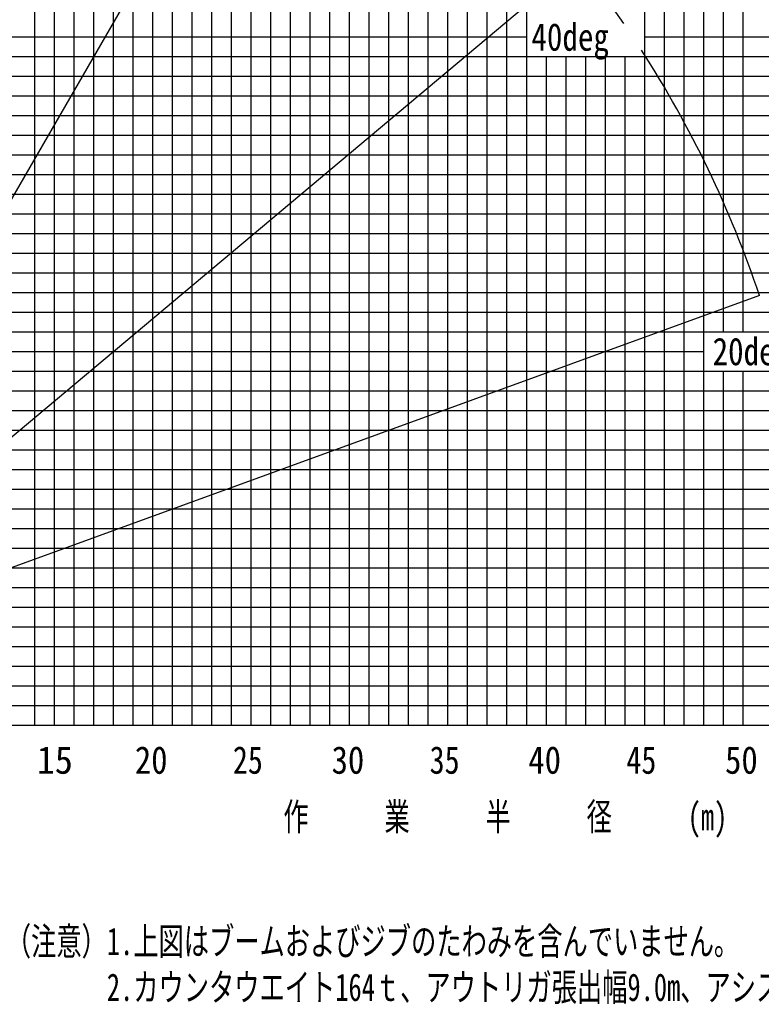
# Model space of a CAD drawing. Extents: x -390590 to 48051, y -92424 to 51651.
# Tile 5 of 37: x -360578 to -322884, y -92424 to -42350. Entities that reach past the tile are written whole.
import ezdxf

# ---------------------------------------------------------------- set-up
doc = ezdxf.new("R2010")
doc.units = 0
doc.layers.get('0').update_dxf_attribs({"linetype": 'CONTINUOUS'})

msp = doc.modelspace()

# ---------------------------------------------------------------- linework, layer by layer
at = {"color": 252, "linetype": 'Continuous'}
for p, q in [((-357809.592897, -78228.802241), (-357809.592897, 31771.197759)), ((-356809.592897, -78228.802241), (-356809.592897, 31771.197759)), ((-355809.592897, -78228.802241), (-355809.592897, 31771.197759)), ((-354809.592897, -78228.802241), (-354809.592897, 31771.197759)), ((-347809.592897, -78228.802241), (-347809.592897, 31771.197759)), ((-334809.592897, -78228.802241), (-334809.592897, 31771.197759)), ((-327809.592897, -78228.802241), (-327809.592897, 31771.197759)), ((-326809.592897, -78228.802241), (-326809.592897, 31771.197759)), ((-325809.592897, -78228.802241), (-325809.592897, 31771.197759)), ((-324809.592897, -58228.802241), (-324809.592897, 31771.197759)), ((-359809.592897, -78228.802241), (-359809.592897, 17771.197759)), ((-352809.592897, -78228.802241), (-352809.592897, 16771.197759)), ((-351809.592897, -78228.802241), (-351809.592897, 16771.197759)), ((-350809.592897, -78228.802241), (-350809.592897, 16771.197759)), ((-349809.592897, -78228.802241), (-349809.592897, 16771.197759)), ((-341809.592897, -78228.802241), (-341809.592897, 9771.197759)), ((-340809.592897, -78228.802241), (-340809.592897, 9771.197759)), ((-339809.592897, -78228.802241), (-339809.592897, 6771.197759)), ((-337809.592897, -78228.802241), (-337809.592897, 6771.197759)), ((-336809.592897, -78228.802241), (-336809.592897, 6771.197759)), ((-335809.592897, -78228.802241), (-335809.592897, 6771.197759)), ((-346809.592897, -78228.802241), (-346809.592897, -31228.802241)), ((-345809.592897, -78228.802241), (-345809.592897, -31228.802241)), ((-344809.592897, -78228.802241), (-344809.592897, -31228.802241)), ((-342809.592897, -78228.802241), (-342809.592897, -31228.802241)), ((-370387.62477, -44228.802241), (-283809.592897, -44228.802241)), ((-332809.592897, -78228.802241), (-332809.592897, -44228.802241)), ((-331809.592897, -78228.802241), (-331809.592897, -44228.802241)), ((-330809.592897, -78228.802241), (-330809.592897, -44228.802241)), ((-329809.592897, -78228.802241), (-329809.592897, -44228.802241)), ((-370528.165605, -45228.802241), (-283809.592897, -45228.802241)), ((-370668.70644, -46228.802241), (-283809.592897, -46228.802241)), ((-370809.247274, -47228.802241), (-283809.592897, -47228.802241)), ((-371090.328944, -49228.802241), (-283809.592897, -49228.802241)), ((-371230.869778, -50228.802241), (-283809.592897, -50228.802241)), ((-371371.410613, -51228.802241), (-283809.592897, -51228.802241)), ((-371452.371379, -52228.802241), (-283809.592897, -52228.802241)), ((-371733.453048, -54228.802241), (-283809.592897, -54228.802241)), ((-371873.993883, -55228.802241), (-283809.592897, -55228.802241)), ((-372014.534718, -56228.802241), (-283809.592897, -56228.802241)), ((-372155.075552, -57228.802241), (-283809.592897, -57228.802241)), ((-372438.176392, -59228.802241), (-325809.592897, -59228.802241)), ((-372578.717226, -60228.802241), (-283809.592897, -60228.802241)), ((-324809.592897, -78228.802241), (-324809.592897, -60228.802241)), ((-372672.806235, -61228.802241), (-283809.592897, -61228.802241)), ((-372756.074295, -62228.802241), (-283809.592897, -62228.802241)), ((-373037.155965, -64228.802241), (-283809.592897, -64228.802241)), ((-372981.893839, -65228.802241), (-283809.592897, -65228.802241)), ((-372895.424865, -66228.802241), (-283809.592897, -66228.802241)), ((-372853.515589, -67228.802241), (-283809.592897, -67228.802241)), ((-372769.697038, -69228.802241), (-283809.592897, -69228.802241)), ((-372727.787763, -70228.802241), (-283809.592897, -70228.802241)), ((-372643.8338, -71228.802241), (-283809.592897, -71228.802241)), ((-372601.924525, -72228.802241), (-283809.592897, -72228.802241)), ((-370542.147684, -74228.802241), (-283809.592897, -74228.802241)), ((-370191.509933, -75228.802241), (-283809.592897, -75228.802241)), ((-368620.813906, -76228.802241), (-283809.592897, -76228.802241)), ((-368620.813906, -77228.802241), (-283809.592897, -77228.802241))]:
    msp.add_line(p, q, dxfattribs=at)
at = {"color": 14, "linetype": 'Continuous'}
for p, q in [((-353809.592897, -78228.802241), (-353809.592897, 31771.197759)), ((-328809.592897, -78228.802241), (-328809.592897, 31771.197759)), ((-323809.592897, -58228.802241), (-323809.592897, 31771.197759)), ((-358809.592897, -78228.802241), (-358809.592897, 17771.197759)), ((-348809.592897, -78228.802241), (-348809.592897, 16771.197759)), ((-338809.592897, -78228.802241), (-338809.592897, 6771.197759)), ((-343809.592897, -78228.802241), (-343809.592897, -31228.802241)), ((-370247.083936, -43228.802241), (-334809.592897, -43228.802241)), ((-328809.592897, -43228.802241), (-283809.592897, -43228.802241)), ((-333809.592897, -78228.802241), (-333809.592897, -44228.802241)), ((-370949.788109, -48228.802241), (-283809.592897, -48228.802241)), ((-371592.912213, -53228.802241), (-283809.592897, -53228.802241)), ((-372297.635557, -58228.802241), (-283809.592897, -58228.802241)), ((-323809.592897, -78228.802241), (-323809.592897, -60228.802241)), ((-372896.61513, -63228.802241), (-283809.592897, -63228.802241)), ((-372811.606314, -68228.802241), (-283809.592897, -68228.802241)), ((-372560.015249, -73228.802241), (-283809.592897, -73228.802241)), ((-373809.592897, -78228.802241), (-283809.592897, -78228.802241))]:
    msp.add_line(p, q, dxfattribs=at)
at = {"color": 151, "linetype": 'Continuous'}
for p, q in [((-346658.855432, -26617.320562), (-372071.511871, -70633.332671)), ((-332193.139305, -39412.87426), (-371047.185755, -72015.290306)), ((-322976.149716, -56384.327951), (-370637.693461, -73731.711194))]:
    msp.add_line(p, q, dxfattribs=at)
for centre, radius, start, end in [((-375709.592896, -74034.67385), 68415.626914, 12.082621, 81.29753), ((-375709.592897, -74034.67385), 55608.908819, 34.495654, 80.505846), ((-375709.592897, -74034.67385), 55608.908819, 18.505846, 32.80442)]:
    msp.add_arc(centre, radius, start, end, dxfattribs=at)
at = {"color": 251, "linetype": 'Continuous'}
msp.add_arc((-375709.592897, -77727.30964), 68415.626915, 12.082621, 81.29753, dxfattribs=at)

# ---------------------------------------------------------------- texts
at = {"color": 7, "linetype": 'Continuous', "char_height": 1400, "attachment_point": 1}
for s, insert in [('\\W0.827255;\\A1;40deg', (-334569.162482, -42527.334185)), ('\\W0.827255;\\A1;20deg', (-325359.192449, -58520.380683)), ('\\W0.959616;\\A1;15', (-359705.234271, -79298.485084)), ('\\W0.872378;\\A1;20', (-354725.296665, -79298.485084)), ('\\W0.799680;\\A1;25', (-349742.454781, -79298.485084)), ('\\W0.872378;\\A1;30', (-344725.296441, -79298.485084)), ('\\W0.799680;\\A1;35', (-339742.454557, -79298.485084)), ('\\W0.872378;\\A1;40', (-334725.772292, -79298.485084)), ('\\W0.799680;\\A1;45', (-329742.637439, -79298.485084)), ('\\W0.872378;\\A1;50', (-324725.772069, -79298.485084)), ('\\W0.705600;\\A1;作\u3000\u3000\u3000業\u3000\u3000\u3000半\u3000\u3000\u3000径\u3000\u3000\u3000(m)', (-347174.055424, -82184.140074)), ('\\W0.705223;\\A1;（注意）1.上図はブームおよびジブのたわみを含んでいません｡\\P\u3000\u3000\u3000\u30002.カウンタウエイト164ｔ、アウトリガ張出幅9.0m、アシストジャッキ使用時の性能を図示しています。', (-361282.684871, -88517.971003))]:
    msp.add_mtext(s, dxfattribs=dict(at, insert=insert))

doc.saveas('drawing.dxf')
